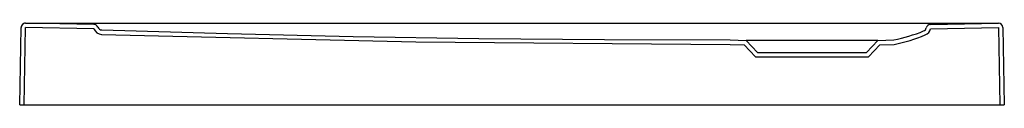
# Model space of a CAD drawing. Header units: millimetres. Extents: x 5191.837 to 5192.739, y 3033.354 to 3033.429.
import ezdxf

# ---------------------------------------------------------------- set-up
doc = ezdxf.new("R2010")
doc.units = ezdxf.units.MM
doc.layers.add('SANINDUSA', color=3, linetype='Continuous')

msp = doc.modelspace()

# ---------------------------------------------------------------- linework, layer by layer
at = {"layer": 'SANINDUSA', "linetype": 'Continuous'}
for p, q in [((5191.83656, 3033.35357), (5191.83779, 3033.42457)), ((5191.84056, 3033.35357), (5191.84179, 3033.4245)), ((5191.90444, 3033.42341), (5191.84179, 3033.4245)), ((5191.90451, 3033.42741), (5191.84186, 3033.4285)), ((5192.67149, 3033.42741), (5192.73386, 3033.4285)), ((5192.67156, 3033.42341), (5192.73393, 3033.4245)), ((5192.73393, 3033.4245), (5192.73517, 3033.35357)), ((5192.73793, 3033.42457), (5192.73917, 3033.35357)), ((5192.48788, 3033.41306), (5192.50255, 3033.41255)), ((5192.50255, 3033.41255), (5192.51286, 3033.40155)), ((5192.61286, 3033.40155), (5192.62318, 3033.41255)), ((5192.62318, 3033.41255), (5192.63786, 3033.41306)), ((5192.48786, 3033.40906), (5192.50076, 3033.40861)), ((5192.50076, 3033.40861), (5192.51113, 3033.39755)), ((5192.6146, 3033.39755), (5192.62497, 3033.40861)), ((5192.62497, 3033.40861), (5192.63832, 3033.40907)), ((5192.51113, 3033.39755), (5192.6146, 3033.39755)), ((5192.51286, 3033.40155), (5192.61286, 3033.40155))]:
    msp.add_line(p, q, dxfattribs=at)
at = {"layer": 'SANINDUSA'}
for p, q in [((5191.84183, 3033.42854), (5191.85059, 3033.4285)), ((5191.85059, 3033.4285), (5192.72514, 3033.4285)), ((5192.72514, 3033.4285), (5192.7339, 3033.42854)), ((5192.62318, 3033.41255), (5192.50255, 3033.41255)), ((5191.83656, 3033.35357), (5192.73917, 3033.35357))]:
    msp.add_line(p, q, dxfattribs=at)
at = {"layer": 'SANINDUSA', "linetype": 'Continuous'}
for points in [[(5191.9118, 3033.42223), (5192.02692, 3033.41893), (5192.14214, 3033.41636), (5192.25743, 3033.41453), (5192.37275, 3033.41343), (5192.48786, 3033.41306)], [(5191.91167, 3033.41823), (5192.19983, 3033.41135), (5192.48786, 3033.40906)]]:
    msp.add_lwpolyline(points, dxfattribs=at)
for centre, radius, start, end in [((5191.84179, 3033.4245), 0.004, 89, 179), ((5191.91193, 3033.42623), 0.008, 200.65225, 268.17487), ((5191.90444, 3033.42341), 0.004, 20.65225, 89), ((5191.91193, 3033.42623), 0.004, 200.65261, 268.17487), ((5192.60814, 3033.56021), 0.15012, 281.41844, 292.35612), ((5192.66374, 3033.42508), 0.004, 292.05048, 347.97483), ((5192.66374, 3033.42508), 0.008, 292.05048, 347.97483), ((5192.67156, 3033.42341), 0.004, 91, 167.97483), ((5192.73393, 3033.4245), 0.004, 1, 91), ((5192.60821, 3033.56001), 0.15391, 281.28475, 292.35441)]:
    msp.add_arc(centre, radius, start, end, dxfattribs=at)
at = {"layer": 'SANINDUSA'}
for centre, start, end in [((5191.84179, 3033.42454), 89.49884, 178.99892), ((5192.73393, 3033.42454), 1.00108, 90.50116)]:
    msp.add_arc(centre, 0.004, start, end, dxfattribs=at)

doc.saveas('drawing.dxf')
